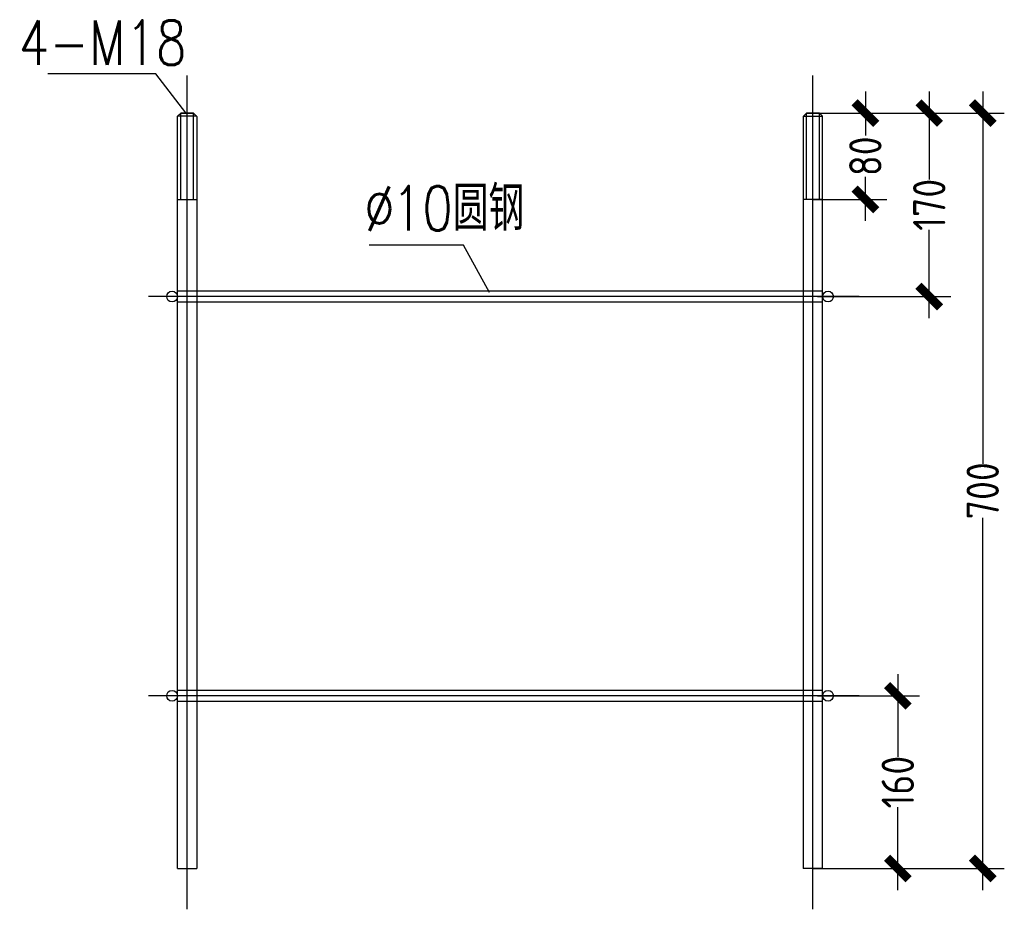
# Model space of a CAD drawing. Extents: x -345179 to -55199, y 109828 to 309166.
# Tile 17 of 30: x -186174 to -179979, y 273723 to 279319. Entities that reach past the tile are written whole.
import ezdxf

# ---------------------------------------------------------------- set-up
doc = ezdxf.new("R2010")
doc.units = 0
doc.header["$LTSCALE"] = 1000
doc.header["$MEASUREMENT"] = 0
doc.linetypes.add('ACAD_ISO04W100', pattern=[30.5, 24, -3, 0.5, -3])
doc.linetypes.add('CONTINOUS', pattern=[0])
doc.layers.get('0').update_dxf_attribs({"color": 252})
doc.layers.get('Defpoints').update_dxf_attribs({"color": 252})
doc.layers.add('路灯', color=7, linetype='Continuous')
doc.styles.add('_TEL_DIM', font='SIMPLEX.shx', dxfattribs={"width": 0.6, "height": 3.5, "bigfont": 'HZTXT.shx'})
doc.styles.get("Standard").update_dxf_attribs({"font": 'gbenor.shx', "bigfont": 'gbcbig.shx'})
doc.dimstyles.get("Standard").update_dxf_attribs({"dimscale": 100, "dimtxt": 3.5, "dimasz": 1, "dimexe": 2.5, "dimexo": 3, "dimgap": 1.5, "dimtad": 1, "dimdec": 0, "dimzin": 0, "dimdsep": 46, "dimtxsty": 'Standard', "dimblk": 'ARCHTICK', "dimcen": 0.09, "dimadec": 0, "dimazin": 0, "dimtfac": 1, "dimtdec": 0, "dimtix": 1, "dimtmove": 2, "dimatfit": 3, "dimldrblk": 'ARCHTICK', "dimfxl": 1, "dimtolj": 1, "dimtzin": 0, "dimarcsym": 0})

# ---------------------------------------------------------------- blocks, each defined once
blk = doc.blocks.new('_ArchTick')
at = {"color": 0, "linetype": 'ByBlock', "const_width": 0.4}
blk.add_lwpolyline([(-0.5, -0.5), (0.5, 0.5)], dxfattribs=at)

msp = doc.modelspace()

# ---------------------------------------------------------------- linework, layer by layer
at = {"color": 3}
for p, q in [((-180853.4, 278867.1), (-180853.4, 278590)), ((-180451.6, 278867.1), (-180451.6, 278312.8)), ((-180115.1, 278867.1), (-180115.1, 276525.3)), ((-181208.5, 278731.4), (-180717.6, 278731.4)), ((-181208.5, 278731.4), (-180315.8, 278731.4)), ((-181208.5, 278731.4), (-179979.3, 278731.4)), ((-180853.4, 278052.6), (-180853.4, 278329.7)), ((-181188.2, 278188.3), (-180717.6, 278188.3)), ((-180451.6, 277441.7), (-180451.6, 277996)), ((-181154.2, 277577.4), (-180315.8, 277577.4)), ((-180115.1, 273844.1), (-180115.1, 276185.9)), ((-180649.4, 275201.7), (-180649.4, 274681.3)), ((-181154.2, 275065.9), (-180513.6, 275065.9)), ((-180649.4, 273844.1), (-180649.4, 274364.4)), ((-181188.2, 273979.8), (-180513.6, 273979.8)), ((-181188.2, 273979.8), (-179979.3, 273979.8))]:
    msp.add_line(p, q, dxfattribs=at)
for p, q in [((-185161.2, 278731.4), (-185181.5, 278711)), ((-185059.4, 278710.4), (-185079.7, 278731.4)), ((-181244.6, 278710.4), (-181224.2, 278731.4)), ((-181142.8, 278731.4), (-181122.4, 278711)), ((-185181.5, 273979.8), (-185181.5, 278711)), ((-185059.4, 278711), (-185181.5, 278711)), ((-185059.4, 278710.4), (-185059.4, 277611.4)), ((-181244.6, 278711), (-181122.4, 278711)), ((-181244.6, 278710.4), (-181244.6, 277611.4)), ((-181122.4, 273979.8), (-181122.4, 278711)), ((-185181.5, 278188.3), (-185059.4, 278188.3)), ((-181122.4, 278188.3), (-181244.6, 278188.3)), ((-185059.4, 277543.5), (-185059.4, 275099.8)), ((-181244.6, 277543.5), (-181244.6, 275099.8)), ((-185059.4, 275032), (-185059.4, 273979.8)), ((-181244.6, 275032), (-181244.6, 273979.8))]:
    msp.add_line(p, q)
at = {"color": 1}
for p, q in [((-185079.7, 278731.4), (-185161.2, 278731.4)), ((-181224.2, 278731.4), (-181142.8, 278731.4)), ((-181224.2, 278188.3), (-181224.2, 278731.4)), ((-181142.8, 278188.3), (-181142.8, 278731.4))]:
    msp.add_line(p, q, dxfattribs=at)
for points in [[(-185161.2, 278731.4), (-185079.7, 278731.4)], [(-181142.8, 278731.4), (-181224.2, 278731.4)], [(-181122.4, 277611.4), (-185181.5, 277611.4)], [(-185181.5, 277543.5), (-181122.4, 277543.5)], [(-181122.4, 275099.8), (-185181.5, 275099.8)], [(-185181.5, 275032), (-181122.4, 275032)]]:
    msp.add_lwpolyline(points)
at = {"layer": 'Defpoints', "color": 0, "linetype": 'ByBlock'}
msp.add_point((-185181.5, 279088.1), dxfattribs=at)
at = {"layer": '路灯', "color": 7, "linetype": 'ACAD_ISO04W100'}
for p, q in [((-185120.4, 273722.9), (-185120.4, 278966.8)), ((-181183.5, 273722.9), (-181183.5, 278966.8)), ((-180892.2, 277577.4), (-185364.4, 277577.4)), ((-180892.2, 275065.9), (-185364.4, 275065.9))]:
    msp.add_line(p, q, dxfattribs=at)
at = {"layer": '路灯', "color": 2, "linetype": 'CONTINOUS'}
for p, q in [((-185161.2, 278188.3), (-185161.2, 278731.4)), ((-185079.7, 278188.3), (-185079.7, 278731.4))]:
    msp.add_line(p, q, dxfattribs=at)
at = {"layer": '路灯', "color": 7}
for p, q in [((-185059.4, 277611.4), (-185059.4, 277543.5)), ((-185059.4, 277611.4), (-185059.4, 277543.5)), ((-181244.6, 277611.4), (-181244.6, 277543.5)), ((-181244.6, 277611.4), (-181244.6, 277543.5)), ((-185059.4, 275099.8), (-185059.4, 275032)), ((-181244.6, 275099.8), (-181244.6, 275032)), ((-185181.5, 273979.8), (-185059.4, 273979.8)), ((-181122.4, 273979.8), (-181244.6, 273979.8))]:
    msp.add_line(p, q, dxfattribs=at)
for centre in [(-185215.5, 277577.4), (-181088.4, 277577.4), (-185215.5, 275065.9), (-181088.4, 275065.9)]:
    msp.add_circle(centre, 33.9, dxfattribs=at)

# ---------------------------------------------------------------- block references
at = {"color": 3, "xscale": 135.7575645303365, "yscale": 135.7575757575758, "zscale": 135.7575767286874}
for p, rotation in [((-180853.4, 278731.4), 89.99992766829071), ((-180451.6, 278731.4), 89.99992766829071), ((-180115.1, 278731.4), 89.99992766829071), ((-180853.4, 278188.3), 269.9999276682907), ((-180451.6, 277577.4), 269.9999276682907), ((-180649.4, 275065.9), 89.99992766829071), ((-180649.4, 273979.8), 269.9999276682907), ((-180115.1, 273979.8), 269.9999276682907)]:
    msp.add_blockref('_ArchTick', p, dxfattribs=dict(at, rotation=rotation))

# ---------------------------------------------------------------- texts
at = {"color": 3, "char_height": 203.64, "attachment_point": 5, "rotation": 89.99993}
for s, insert in [('\\A1;80', (-180853.4, 278459.8)), ('\\A1;170', (-180451.6, 278154.4)), ('\\A1;700', (-180115.1, 276355.6)), ('\\A1;160', (-180649.4, 274522.9))]:
    msp.add_mtext(s, dxfattribs=dict(at, insert=insert))
at = {"layer": '路灯', "color": 2, "linetype": 'CONTINOUS', "style": '_TEL_DIM', "width": 0.8}
for s, p in [('4-M18', (-186180.4, 279034.5)), ('10圆钢', (-183832.7, 277991.8)), ('∅', (-184007, 277990))]:
    msp.add_text(s, height=280, dxfattribs=at).set_placement(p)

# ---------------------------------------------------------------- leaders
at = {"layer": '路灯', "color": 2, "linetype": 'CONTINOUS'}
for points in [[(-185128.1, 278732.7), (-185316.8, 278978.7), (-185996.8, 278978.7)], [(-183217.7, 277602.3), (-183381.8, 277899.9), (-183975.2, 277899.9)]]:
    msp.add_leader(points, dimstyle='Standard', override={"dimscale": 1, "dimtad": 1, "dimlfac": 100, "dimzin": 1, "dimtfac": 1, "dimtzin": 1}, dxfattribs=at)

doc.saveas('drawing.dxf')
